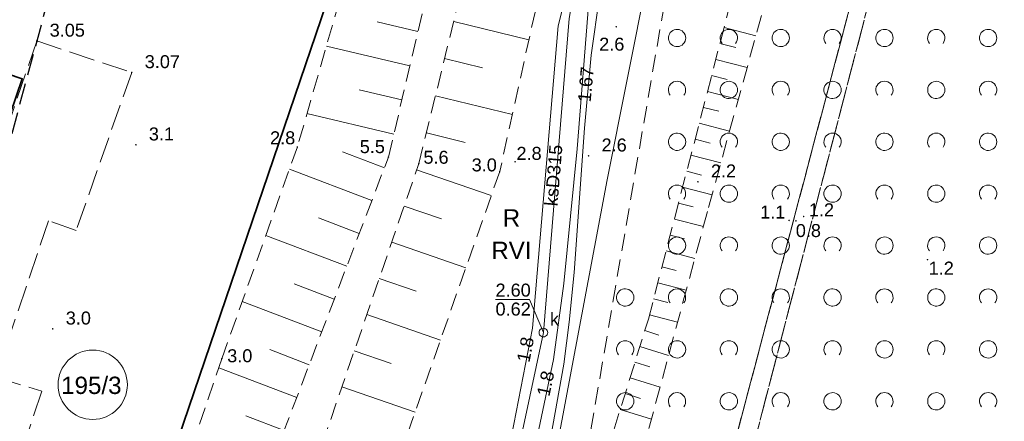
# Model space of a CAD drawing. Extents: x 5461355 to 5464904, y 5969481 to 5972975.
# Tile 12 of 40: x 5462383 to 5462440, y 5972120 to 5972143. Entities that reach past the tile are written whole.
import ezdxf
from ezdxf.enums import TextEntityAlignment as Align

# ---------------------------------------------------------------- set-up
doc = ezdxf.new("R2010")
doc.units = 0
for name, pattern in [('L_0_05', [1.75, 1.25, -0.5]), ('PRZER1-1', [1, 0.5, -0.5]), ('PRZER2-1', [1.5, 1, -0.5]), ('PRZER3-1', [2, 1.5, -0.5])]:
    doc.linetypes.add(name, pattern=pattern)
doc.layers.get('0').update_dxf_attribs({"linetype": 'CONTINUOUS'})
for name, color, linetype, lineweight in [('GEPPGD', 7, 'CONTINUOUS', 18), ('GESDZI', 7, 'CONTINUOUS', 18), ('GESDZI_O', 7, 'CONTINUOUS', 18), ('GSPWPN', 7, 'CONTINUOUS', 13), ('GSPWPN_O', 7, 'CONTINUOUS', 13), ('GSPWPS', 7, 'CONTINUOUS', 13), ('GSPWPS_O', 7, 'CONTINUOUS', 13), ('GSSKOA', 7, 'CONTINUOUS', 18), ('GSSZAD', 7, 'CONTINUOUS', 18), ('GSSZSN', 7, 'CONTINUOUS', 18), ('GUPPRZ_O', 7, 'CONTINUOUS', 18), ('ZAKRES', 3, 'L_0_05', 18)]:
    doc.layers.add(name, color=color, linetype=linetype, lineweight=lineweight)
for name, color, linetype, lineweight, true_color in [('GESKKL', 7, 'CONTINUOUS', 18, 0x24bc24), ('GESKKL_O', 7, 'CONTINUOUS', 18, 0x24bc24), ('GESUZY', 7, 'CONTINUOUS', 18, 0x008000), ('GESUZY_O', 7, 'CONTINUOUS', 18, 0x008000), ('GULEPR', 1, 'CONTINUOUS', 18, 0xff0000), ('GULGPR', 7, 'CONTINUOUS', 18, 0xbfbf00), ('GULKPR', 7, 'CONTINUOUS', 18, 0x803300), ('GULKPR_O', 7, 'CONTINUOUS', 18, 0x803300), ('GULTPR', 7, 'CONTINUOUS', 18, 0xff9100), ('GULWPR', 5, 'CONTINUOUS', 18, 0x0000ff), ('GUPKSD', 7, 'CONTINUOUS', 18, 0x803300), ('GUPKSD_O', 7, 'CONTINUOUS', 18, 0x803300)]:
    doc.layers.add(name, color=color, linetype=linetype, lineweight=lineweight, true_color=true_color)
doc.styles.add('Arial', font='arial.ttf')

# ---------------------------------------------------------------- blocks, each defined once
blk = doc.blocks.new('GSPWPN1')
blk.add_hatch(color=0).paths.add_polyline_path([(-0.045, 0), (-0.043, -0.012), (-0.039, -0.022), (-0.032, -0.032), (-0.022, -0.039), (-0.012, -0.043), (0, -0.045), (0.012, -0.043), (0.022, -0.039), (0.032, -0.032), (0.039, -0.022), (0.043, -0.012), (0.045, 0), (0.043, 0.012), (0.039, 0.022), (0.032, 0.032), (0.022, 0.039), (0.012, 0.043), (0, 0.045), (-0.012, 0.043), (-0.022, 0.039), (-0.032, 0.032), (-0.039, 0.022), (-0.043, 0.012)])
blk = doc.blocks.new('GSPWPS1')
blk.add_hatch(color=0).paths.add_polyline_path([(-0.045, 0), (-0.043467, -0.011647), (-0.038971, -0.0225), (-0.03182, -0.03182), (-0.0225, -0.038971), (-0.011647, -0.043467), (0, -0.045), (0.011647, -0.043467), (0.0225, -0.038971), (0.03182, -0.03182), (0.038971, -0.0225), (0.043467, -0.011647), (0.045, 0), (0.043467, 0.011647), (0.038971, 0.0225), (0.03182, 0.03182), (0.0225, 0.038971), (0.011647, 0.043467), (0, 0.045), (-0.011647, 0.043467), (-0.0225, 0.038971), (-0.03182, 0.03182), (-0.038971, 0.0225), (-0.043467, 0.011647)])
blk = doc.blocks.new('GUPKSD1')
at = {"color": 0}
blk.add_lwpolyline([(0, 0.25), (0.064705, 0.241481), (0.125, 0.216506), (0.176777, 0.176777), (0.216506, 0.125), (0.241481, 0.064705), (0.25, 0), (0.241481, -0.064705), (0.216506, -0.125), (0.176777, -0.176777), (0.125, -0.216506), (0.064705, -0.241481), (0, -0.25), (-0.064705, -0.241481), (-0.125, -0.216506), (-0.176777, -0.176777), (-0.216506, -0.125), (-0.241481, -0.064705), (-0.25, 0), (-0.241481, 0.064705), (-0.216506, 0.125), (-0.176777, 0.176777), (-0.125, 0.216506), (-0.064705, 0.241481)], close=True, dxfattribs=at)
blk = doc.blocks.new('GEPPGD1_2')
blk.add_hatch(color=0).paths.add_polyline_path([(0, -0.045), (0.013906, -0.042798), (0.02645, -0.036406), (0.036406, -0.02645), (0.042798, -0.013906), (0.045, 0), (0.042798, 0.013906), (0.036406, 0.02645), (0.02645, 0.036406), (0.013906, 0.042798), (0, 0.045), (-0.013906, 0.042798), (-0.02645, 0.036406), (-0.036406, 0.02645), (-0.042798, 0.013906), (-0.045, 0), (-0.042798, -0.013906), (-0.036406, -0.02645), (-0.02645, -0.036406), (-0.013906, -0.042798)])
blk = doc.blocks.new('GSSZAD1')
at = {"color": 0}
blk.add_lwpolyline([(0.5, 0), (0.490964, 0.094626), (0.464184, 0.185831), (0.420627, 0.27032), (0.361867, 0.34504), (0.290028, 0.407288), (0.207708, 0.454816), (0.117879, 0.485906), (0.023791, 0.499434), (-0.071157, 0.494911), (-0.163534, 0.4725), (-0.25, 0.433013), (-0.32743, 0.377875), (-0.393027, 0.309079), (-0.444418, 0.229113), (-0.479746, 0.140866), (-0.497736, 0.047528), (-0.497736, -0.047528), (-0.479746, -0.140866), (-0.444418, -0.229113), (-0.393027, -0.309079), (-0.32743, -0.377875), (-0.25, -0.433013), (-0.163534, -0.4725), (-0.071157, -0.494911), (0.023791, -0.499434), (0.117879, -0.485906), (0.207708, -0.454816), (0.290028, -0.407288), (0.361867, -0.34504), (0.420627, -0.27032), (0.464184, -0.185831), (0.490964, -0.094626)], close=True, dxfattribs=at)
blk = doc.blocks.new('GSSZAD2')
at = {"color": 0}
blk.add_lwpolyline([(-0.390312, -0.3125), (-0.445567, -0.226869), (-0.482312, -0.131814), (-0.49902, -0.031282), (-0.494998, 0.070549), (-0.470412, 0.169449), (-0.426283, 0.26131), (-0.364446, 0.342315), (-0.287468, 0.409099), (-0.198548, 0.458889), (-0.10138, 0.489614), (0, 0.5), (0.10138, 0.489614), (0.198548, 0.458889), (0.287468, 0.409099), (0.364446, 0.342315), (0.426283, 0.26131), (0.470412, 0.169449), (0.494998, 0.070549), (0.49902, -0.031282), (0.482312, -0.131814), (0.445567, -0.226869), (0.390312, -0.3125)], dxfattribs=at)

msp = doc.modelspace()

# ---------------------------------------------------------------- linework, layer by layer
at = {"layer": 'GESDZI', "color": 84, "linetype": 'Continuous', "lineweight": 35, "elevation": 10.22}
for points in [[(5462464.99, 5972231.39), (5462432.19, 5972224.99), (5462427.17, 5972199.15), (5462410.43, 5972168), (5462406.62, 5972160.9), (5462385.18, 5972097.94), (5462407.14, 5972103.91), (5462448.06, 5972094.45), (5462450.21, 5972103.75), (5462455.34, 5972102.56), (5462452.32, 5972150.13), (5462452.01, 5972160.32), (5462452.51, 5972171.14), (5462453.89, 5972181.3), (5462456.12, 5972191.3), (5462459.04, 5972200.82), (5462462.69, 5972210.08), (5462471.3, 5972227.41)], [(5462385.18, 5972097.94), (5462406.62, 5972160.9), (5462410.43, 5972168), (5462357.76, 5972173.3), (5462355.3, 5972148.91), (5462383.19, 5972139.41), (5462370.4, 5972101.86)]]:
    msp.add_lwpolyline(points, close=True, dxfattribs=at)
at = {"layer": 'GESDZI_O', "color": 84, "linetype": 'Continuous', "lineweight": 0}
msp.add_circle((5462387.271, 5972121.728), 2.003, dxfattribs=at)
at = {"layer": 'GESKKL', "color": 252, "linetype": 'PRZER3-1', "lineweight": 18}
for points in [[(5462330.305, 5972140.9), (5462327.54, 5972115), (5462351.08, 5972106.99), (5462385.18, 5972097.94), (5462406.62, 5972160.9), (5462410.43, 5972168), (5462414.304, 5972175.208), (5462427.17, 5972199.15), (5462432.19, 5972224.99), (5462385.949, 5972215.805), (5462389.26, 5972198.95), (5462384.89, 5972198.08), (5462385.35, 5972195.62), (5462378.82, 5972194.31), (5462378.34, 5972196.77), (5462371.72, 5972195.46), (5462368.36, 5972212.311), (5462361.56, 5972210.96), (5462359.173, 5972187.3), (5462350.12, 5972188.31), (5462340.08, 5972189.41), (5462330.706, 5972140.855)], [(5462439.37, 5972171.46), (5462442.57, 5972180.36), (5462444.24, 5972184.97), (5462445.76, 5972196.29), (5462444.79, 5972196.46), (5462443.13, 5972185.52), (5462438.56, 5972171.6), (5462436.75, 5972164.98), (5462419.81, 5972100.981), (5462420.949, 5972100.717)], [(5462442.57, 5972180.36), (5462439.37, 5972171.46), (5462420.949, 5972100.717), (5462458.58, 5972092.02), (5462457.87, 5972101.97), (5462455.34, 5972102.56), (5462452.32, 5972150.13), (5462452.01, 5972160.32), (5462452.51, 5972171.14), (5462453.786, 5972180.532)], [(5462419.81, 5972100.981), (5462436.75, 5972164.98), (5462419.44, 5972170.82), (5462414.304, 5972175.208), (5462410.43, 5972168), (5462406.62, 5972160.9), (5462385.18, 5972097.94), (5462407.14, 5972103.91)]]:
    msp.add_lwpolyline(points, close=True, dxfattribs=at)
at = {"layer": 'GESUZY', "color": 252, "linetype": 'PRZER1-1', "lineweight": 18}
for points in [[(5462330.305, 5972140.9), (5462327.54, 5972115), (5462351.08, 5972106.99), (5462385.18, 5972097.94), (5462406.62, 5972160.9), (5462410.43, 5972168), (5462414.304, 5972175.208), (5462427.17, 5972199.15), (5462432.19, 5972224.99), (5462385.949, 5972215.805), (5462389.26, 5972198.95), (5462384.89, 5972198.08), (5462385.35, 5972195.62), (5462378.82, 5972194.31), (5462378.34, 5972196.77), (5462371.72, 5972195.46), (5462368.36, 5972212.311), (5462361.56, 5972210.96), (5462359.173, 5972187.3), (5462350.12, 5972188.31), (5462340.08, 5972189.41), (5462330.706, 5972140.855)], [(5462439.37, 5972171.46), (5462442.57, 5972180.36), (5462444.24, 5972184.97), (5462445.76, 5972196.29), (5462444.79, 5972196.46), (5462443.13, 5972185.52), (5462438.56, 5972171.6), (5462436.75, 5972164.98), (5462419.81, 5972100.981), (5462420.949, 5972100.717)], [(5462442.57, 5972180.36), (5462439.37, 5972171.46), (5462420.949, 5972100.717), (5462458.58, 5972092.02), (5462457.87, 5972101.97), (5462455.34, 5972102.56), (5462452.32, 5972150.13), (5462452.01, 5972160.32), (5462452.51, 5972171.14), (5462453.786, 5972180.532)], [(5462419.81, 5972100.981), (5462436.75, 5972164.98), (5462419.44, 5972170.82), (5462414.304, 5972175.208), (5462410.43, 5972168), (5462406.62, 5972160.9), (5462385.18, 5972097.94), (5462407.14, 5972103.91)]]:
    msp.add_lwpolyline(points, close=True, dxfattribs=at)
at = {"layer": 'GSSKOA', "color": 252, "linetype": 'PRZER3-1', "lineweight": 18}
msp.add_lwpolyline([(5462384.03, 5972141.6), (5462389.53, 5972139.78), (5462386.31, 5972130.64), (5462384.71, 5972131.21), (5462381.66, 5972122.17), (5462384.32, 5972121.35), (5462381.44, 5972112.74), (5462378.72, 5972113.6), (5462375.17, 5972103.38), (5462377.61, 5972100.01), (5462370.47, 5972101.9), (5462371.29, 5972104.21)], close=True, dxfattribs=at)
at = {"layer": 'GSSZAD', "color": 252, "linetype": 'PRZER2-1', "lineweight": 18}
msp.add_lwpolyline([(5462457.068, 5972145.976), (5462456.663, 5972158.117), (5462458.551, 5972180.874), (5462461.826, 5972196.045), (5462470.007, 5972215.604), (5462467.216, 5972221.115), (5462442.851, 5972195.417), (5462426.361, 5972163.844), (5462420.603, 5972145.229), (5462414.153, 5972107.869), (5462429.004, 5972109.634), (5462447.067, 5972106.831), (5462459.302, 5972101.863), (5462459.793, 5972105.878), (5462459.021, 5972107.622), (5462458.667, 5972116.741), (5462458.285, 5972128.025)], close=True, dxfattribs=at)
at = {"layer": 'GSSZSN', "color": 252, "linetype": 'PRZER2-1', "lineweight": 18}
for points in [[(5462393.891, 5972105.981), (5462396.675, 5972114.703), (5462404.382, 5972134.887), (5462408.26, 5972151.366), (5462415.972, 5972174.823), (5462404.04, 5972152.6), (5462399.113, 5972135.476), (5462394.739, 5972123.232), (5462391.911, 5972114.928), (5462388.104, 5972102.959)], [(5462393.891, 5972105.981), (5462399.084, 5972114.054), (5462406.139, 5972134.512), (5462410.411, 5972151.931), (5462419.946, 5972173.52), (5462414.83, 5972152.138), (5462410.82, 5972134.049), (5462402.688, 5972110.957), (5462402.354, 5972104.963), (5462395.064, 5972100.222), (5462388.104, 5972102.959)], [(5462412.161, 5972102.197), (5462416.089, 5972114.805), (5462419.42, 5972125.519), (5462424.685, 5972145.764), (5462428.444, 5972160.731), (5462432.145, 5972166.324), (5462428.757, 5972153.191), (5462422.84, 5972131.739), (5462416.195, 5972107.148), (5462414.897, 5972102.106)]]:
    msp.add_lwpolyline(points, close=True, dxfattribs=at)
at = {"layer": 'GSSZSN', "color": 252, "linetype": 'Continuous', "lineweight": 18}
for points in [[(5462406.091, 5972142.15), (5462403.723, 5972142.707)], [(5462408.156, 5972142.736), (5462412.509, 5972141.668)], [(5462423.804, 5972142.378), (5462425.643, 5972141.9)], [(5462405.626, 5972140.173), (5462400.792, 5972141.31)], [(5462423.564, 5972141.455), (5462424.477, 5972141.218)], [(5462407.629, 5972140.587), (5462409.829, 5972140.047)], [(5462423.324, 5972140.533), (5462425.136, 5972140.061)], [(5462423.084, 5972139.61), (5462423.983, 5972139.376)], [(5462405.161, 5972138.196), (5462402.695, 5972138.776)], [(5462407.102, 5972138.438), (5462411.551, 5972137.346)], [(5462422.844, 5972138.687), (5462424.629, 5972138.223)], [(5462422.605, 5972137.764), (5462423.49, 5972137.534)], [(5462404.695, 5972136.219), (5462399.667, 5972137.402)], [(5462422.365, 5972136.842), (5462424.122, 5972136.385)], [(5462406.575, 5972136.289), (5462408.823, 5972135.737)], [(5462422.125, 5972135.919), (5462422.996, 5972135.692)], [(5462404.146, 5972134.268), (5462401.722, 5972135.194)], [(5462421.885, 5972134.996), (5462423.615, 5972134.547)], [(5462403.421, 5972132.371), (5462398.654, 5972134.191)], [(5462406.014, 5972134.149), (5462410.331, 5972132.661)], [(5462421.645, 5972134.074), (5462422.503, 5972133.851)], [(5462421.405, 5972133.151), (5462423.108, 5972132.708)], [(5462405.293, 5972132.057), (5462407.444, 5972131.315)], [(5462421.165, 5972132.228), (5462422.01, 5972132.009)], [(5462402.697, 5972130.474), (5462400.334, 5972131.376)], [(5462420.925, 5972131.306), (5462422.605, 5972130.869)], [(5462401.972, 5972128.576), (5462397.287, 5972130.365)], [(5462420.685, 5972130.383), (5462421.521, 5972130.166)], [(5462404.571, 5972129.966), (5462408.861, 5972128.486)], [(5462420.445, 5972129.46), (5462422.108, 5972129.028)], [(5462420.205, 5972128.538), (5462421.032, 5972128.323)], [(5462401.248, 5972126.679), (5462398.926, 5972127.566)], [(5462403.85, 5972127.874), (5462405.988, 5972127.136)], [(5462419.965, 5972127.615), (5462421.61, 5972127.187)], [(5462400.524, 5972124.782), (5462395.921, 5972126.54)], [(5462419.725, 5972126.692), (5462420.543, 5972126.479)], [(5462403.128, 5972125.782), (5462407.391, 5972124.312)], [(5462419.485, 5972125.77), (5462421.113, 5972125.346)], [(5462419.214, 5972124.856), (5462420.029, 5972124.603)], [(5462399.799, 5972122.885), (5462397.518, 5972123.756)], [(5462402.407, 5972123.69), (5462404.531, 5972122.957)], [(5462418.931, 5972123.945), (5462420.594, 5972123.428)], [(5462418.648, 5972123.035), (5462419.497, 5972122.771)], [(5462399.075, 5972120.987), (5462394.561, 5972122.711)], [(5462418.365, 5972122.125), (5462420.097, 5972121.586)], [(5462401.686, 5972121.598), (5462405.921, 5972120.137)], [(5462418.082, 5972121.214), (5462418.965, 5972120.94)], [(5462417.799, 5972120.304), (5462419.599, 5972119.744)], [(5462398.35, 5972119.09), (5462396.128, 5972119.939)]]:
    msp.add_lwpolyline(points, dxfattribs=at)
at = {"layer": 'GULEPR', "color": 1, "linetype": 'Continuous', "lineweight": 18, "true_color": 0xff0000, "elevation": 10.14}
msp.add_lwpolyline([(5462447.61, 5972067.23), (5462449.86, 5972074.8), (5462450.8, 5972078.38), (5462452.66, 5972086.39), (5462452.43, 5972086.95), (5462443.54, 5972088.71), (5462431.87, 5972091.01), (5462427.51, 5972091.8), (5462425.33, 5972092.12), (5462421.41, 5972093.25), (5462414.45, 5972094.91), (5462413.99, 5972096.63), (5462409.52, 5972097.41), (5462408.98, 5972097.99), (5462411.91, 5972113.57), (5462413.93, 5972123.19), (5462414.53, 5972127.58), (5462415.3, 5972135.36), (5462415.98, 5972143.88), (5462418.34, 5972154.99), (5462419.39, 5972158.59), (5462423.86, 5972169.75), (5462433.79, 5972194.16)], dxfattribs=at)
msp.add_lwpolyline([(5462447.61, 5972067.23), (5462449.86, 5972074.8), (5462450.8, 5972078.38), (5462452.66, 5972086.39), (5462452.43, 5972086.95), (5462443.54, 5972088.71), (5462431.87, 5972091.01), (5462427.51, 5972091.8), (5462425.33, 5972092.12), (5462421.41, 5972093.25), (5462414.45, 5972094.91), (5462413.99, 5972096.63), (5462409.52, 5972097.41), (5462408.98, 5972097.99), (5462411.91, 5972113.57), (5462413.93, 5972123.19), (5462414.53, 5972127.58), (5462415.3, 5972135.36), (5462415.98, 5972143.88), (5462418.34, 5972154.99), (5462419.39, 5972158.59), (5462423.86, 5972169.75), (5462433.79, 5972194.16)], dxfattribs=at)
at = {"layer": 'GULGPR', "color": 52, "linetype": 'Continuous', "lineweight": 18, "true_color": 0xbfbf00, "elevation": 10.14}
msp.add_lwpolyline([(5462416.6, 5972144.2), (5462416.12, 5972140.78), (5462415.73, 5972136.57), (5462415.13, 5972128.22), (5462414.84, 5972125.35), (5462414.53, 5972122.91), (5462412.86, 5972113.57), (5462409.8, 5972098.55), (5462410.28, 5972097.88), (5462411.47, 5972097.61), (5462414.02, 5972097.16), (5462414.8, 5972096.55), (5462414.97, 5972095.85), (5462415.07, 5972094.74), (5462415.88, 5972094.15), (5462416.92, 5972093.81), (5462419.52, 5972093.25), (5462420.93, 5972092.75), (5462428.71, 5972090.06), (5462436.43, 5972088.46), (5462451.83, 5972086.22)], dxfattribs=at)
at = {"layer": 'GULKPR', "linetype": 'Continuous', "lineweight": 18}
for points in [[(5462413.346, 5972124.744), (5462414.843, 5972142.891), (5462416.692, 5972153.842), (5462420.196, 5972163.364)], [(5462403.542, 5972077.176), (5462403.828, 5972078.129), (5462407.702, 5972098.311), (5462413.346, 5972124.744)]]:
    msp.add_lwpolyline(points, dxfattribs=at)
at = {"layer": 'GULTPR', "color": 30, "linetype": 'Continuous', "lineweight": 18, "true_color": 0xff9100, "elevation": 10.14}
msp.add_lwpolyline([(5462462.2, 5972234.51), (5462450.43, 5972234.158), (5462449.091, 5972232.78), (5462447.924, 5972231.201), (5462438.018, 5972208.875), (5462435.179, 5972201.759), (5462428.501, 5972183.96), (5462419.527, 5972163.61), (5462414.195, 5972142.483), (5462412.711, 5972124.992), (5462411.092, 5972116.673), (5462407.3, 5972094.825), (5462402.792, 5972077.023), (5462401.096, 5972070.227), (5462392.258, 5972039.441), (5462386.279, 5972014.531), (5462384.401, 5971988.917), (5462380.341, 5971958.022), (5462377.764, 5971942.121), (5462376.701, 5971929.463), (5462373.291, 5971911.539), (5462373.192, 5971906.639)], dxfattribs=at)
msp.add_lwpolyline([(5462462.2, 5972234.51), (5462450.43, 5972234.158), (5462449.091, 5972232.78), (5462447.924, 5972231.201), (5462438.018, 5972208.875), (5462435.179, 5972201.759), (5462428.501, 5972183.96), (5462419.527, 5972163.61), (5462414.195, 5972142.483), (5462412.711, 5972124.992), (5462411.092, 5972116.673), (5462407.3, 5972094.825), (5462402.792, 5972077.023), (5462401.096, 5972070.227), (5462392.258, 5972039.441), (5462386.279, 5972014.531), (5462384.401, 5971988.917), (5462380.341, 5971958.022), (5462377.764, 5971942.121), (5462376.701, 5971929.463), (5462373.291, 5971911.539), (5462373.192, 5971906.639)], dxfattribs=at)
at = {"layer": 'GULWPR', "color": 5, "linetype": 'Continuous', "lineweight": 18, "true_color": 0x0000ff, "elevation": 10.14}
msp.add_lwpolyline([(5462438.29, 5972194.17), (5462425.14, 5972161.82), (5462420.54, 5972151.19), (5462417.04, 5972133.58), (5462412.95, 5972111.86), (5462411.49, 5972103.1), (5462410.78, 5972100.19), (5462408.03, 5972084.21), (5462404.39, 5972071.3), (5462398.85, 5972051.44), (5462394.88, 5972036.02), (5462391.35, 5972019.42), (5462387.51, 5971996), (5462384.51, 5971974.71), (5462382.51, 5971965.6)], dxfattribs=at)
at = {"layer": 'GUPPRZ_O', "color": 36, "linetype": 'Continuous', "lineweight": 13, "true_color": 0x803300, "elevation": 10.8, "flags": 128}
msp.add_lwpolyline([(5462413.346, 5972124.744), (5462412.537, 5972126.652), (5462410.577, 5972126.652)], dxfattribs=at)
at = {"layer": 'ZAKRES', "lineweight": 30, "flags": 128}
msp.add_lwpolyline([(5462543.8, 5972311.19), (5462511.46, 5972288.78), (5462481.09, 5972259.6), (5462422.01, 5972247.35), (5462418.13, 5972209.64), (5462389.82, 5972163.08), (5462367.15, 5972078.93), (5462475.94, 5972049.63), (5462481.47, 5972081.94), (5462475.95, 5972139.11), (5462481.03, 5972188.17), (5462517.69, 5972229.73), (5462568.77, 5972278.32)], close=True, dxfattribs=at)

# ---------------------------------------------------------------- block references
at = {"layer": 'GEPPGD', "color": 252, "linetype": 'Continuous', "lineweight": 18}
msp.add_blockref('GEPPGD1_2', (5462383.19, 5972139.41, 10.24), dxfattribs=at)
at = {"layer": 'GSPWPN', "color": 252, "linetype": 'Continuous', "lineweight": 13}
for p in [(5462417.562, 5972142.422, 10.08), (5462389.77, 5972135.6, 10.08), (5462399.113, 5972135.476, 10.08), (5462404.382, 5972134.887, 10.08), (5462415.963, 5972134.962, 10.08), (5462406.139, 5972134.512, 10.08), (5462411.709, 5972134.619, 10.08), (5462410.82, 5972134.049, 10.08), (5462422.289, 5972133.461, 10.08), (5462428.409, 5972131.452, 10.08), (5462427.565, 5972131.227, 10.08), (5462427.958, 5972131.203, 10.08), (5462435.57, 5972128.961, 10.08), (5462384.96, 5972124.96, 10.08), (5462394.739, 5972123.232, 10.08)]:
    msp.add_blockref('GSPWPN1', p, dxfattribs=at)
at = {"layer": 'GSPWPS', "color": 252, "linetype": 'Continuous', "lineweight": 13}
for p in [(5462384.03, 5972141.6, 10.08), (5462389.53, 5972139.78, 10.08)]:
    msp.add_blockref('GSPWPS1', p, dxfattribs=at)
at = {"layer": 'GSSZAD', "color": 252, "linetype": 'Continuous', "lineweight": 18}
for name, p in [('GSSZAD1', (5462421.08, 5972141.773, 10.1)), ('GSSZAD2', (5462424.08, 5972141.773, 10.1)), ('GSSZAD1', (5462427.08, 5972141.773, 10.1)), ('GSSZAD2', (5462430.08, 5972141.773, 10.1)), ('GSSZAD1', (5462433.08, 5972141.773, 10.1)), ('GSSZAD2', (5462436.08, 5972141.773, 10.1)), ('GSSZAD1', (5462439.08, 5972141.773, 10.1)), ('GSSZAD2', (5462421.08, 5972138.773, 10.1)), ('GSSZAD1', (5462424.08, 5972138.773, 10.1)), ('GSSZAD2', (5462427.08, 5972138.773, 10.1)), ('GSSZAD1', (5462430.08, 5972138.773, 10.1)), ('GSSZAD2', (5462433.08, 5972138.773, 10.1)), ('GSSZAD1', (5462436.08, 5972138.773, 10.1)), ('GSSZAD2', (5462439.08, 5972138.773, 10.1)), ('GSSZAD1', (5462421.08, 5972135.773, 10.1)), ('GSSZAD2', (5462424.08, 5972135.773, 10.1)), ('GSSZAD1', (5462427.08, 5972135.773, 10.1)), ('GSSZAD2', (5462430.08, 5972135.773, 10.1)), ('GSSZAD1', (5462433.08, 5972135.773, 10.1)), ('GSSZAD2', (5462436.08, 5972135.773, 10.1)), ('GSSZAD1', (5462439.08, 5972135.773, 10.1)), ('GSSZAD2', (5462421.08, 5972132.773, 10.1)), ('GSSZAD1', (5462424.08, 5972132.773, 10.1)), ('GSSZAD2', (5462427.08, 5972132.773, 10.1)), ('GSSZAD1', (5462430.08, 5972132.773, 10.1)), ('GSSZAD2', (5462433.08, 5972132.773, 10.1)), ('GSSZAD1', (5462436.08, 5972132.773, 10.1)), ('GSSZAD2', (5462439.08, 5972132.773, 10.1)), ('GSSZAD1', (5462421.08, 5972129.773, 10.1)), ('GSSZAD2', (5462424.08, 5972129.773, 10.1)), ('GSSZAD1', (5462427.08, 5972129.773, 10.1)), ('GSSZAD2', (5462430.08, 5972129.773, 10.1)), ('GSSZAD1', (5462433.08, 5972129.773, 10.1)), ('GSSZAD2', (5462436.08, 5972129.773, 10.1)), ('GSSZAD1', (5462439.08, 5972129.773, 10.1)), ('GSSZAD1', (5462418.08, 5972126.773, 10.1)), ('GSSZAD2', (5462421.08, 5972126.773, 10.1)), ('GSSZAD1', (5462424.08, 5972126.773, 10.1)), ('GSSZAD2', (5462427.08, 5972126.773, 10.1)), ('GSSZAD1', (5462430.08, 5972126.773, 10.1)), ('GSSZAD2', (5462433.08, 5972126.773, 10.1)), ('GSSZAD1', (5462436.08, 5972126.773, 10.1)), ('GSSZAD2', (5462439.08, 5972126.773, 10.1)), ('GSSZAD2', (5462418.08, 5972123.773, 10.1)), ('GSSZAD1', (5462421.08, 5972123.773, 10.1)), ('GSSZAD2', (5462424.08, 5972123.773, 10.1)), ('GSSZAD1', (5462427.08, 5972123.773, 10.1)), ('GSSZAD2', (5462430.08, 5972123.773, 10.1)), ('GSSZAD1', (5462433.08, 5972123.773, 10.1)), ('GSSZAD2', (5462436.08, 5972123.773, 10.1)), ('GSSZAD1', (5462439.08, 5972123.773, 10.1)), ('GSSZAD1', (5462418.08, 5972120.773, 10.1)), ('GSSZAD2', (5462421.08, 5972120.773, 10.1)), ('GSSZAD1', (5462424.08, 5972120.773, 10.1)), ('GSSZAD2', (5462427.08, 5972120.773, 10.1)), ('GSSZAD1', (5462430.08, 5972120.773, 10.1)), ('GSSZAD2', (5462433.08, 5972120.773, 10.1)), ('GSSZAD1', (5462436.08, 5972120.773, 10.1)), ('GSSZAD2', (5462439.08, 5972120.773, 10.1))]:
    msp.add_blockref(name, p, dxfattribs=at)
at = {"layer": 'GUPKSD', "linetype": 'Continuous', "lineweight": 18}
msp.add_blockref('GUPKSD1', (5462413.346, 5972124.744, 10.16), dxfattribs=at)

# ---------------------------------------------------------------- texts
at = {"layer": 'GESDZI_O', "color": 84, "linetype": 'Continuous', "lineweight": 0, "style": 'Arial'}
msp.add_text('195/3', height=1, dxfattribs=at).set_placement((5462387.192, 5972121.194, 10.8), align=Align.CENTER)
at = {"layer": 'GESKKL_O', "color": 252, "linetype": 'Continuous', "lineweight": 0, "style": 'Arial'}
msp.add_text('RVI', height=1, dxfattribs=at).set_placement((5462411.498, 5972128.997, 10.8), align=Align.CENTER)
at = {"layer": 'GESUZY_O', "color": 252, "linetype": 'Continuous', "lineweight": 0, "style": 'Arial'}
msp.add_text('R', height=1, dxfattribs=at).set_placement((5462411.498, 5972130.872, 10.8), align=Align.CENTER)
at = {"layer": 'GSPWPN_O', "color": 252, "linetype": 'Continuous', "lineweight": 0, "style": 'Arial'}
for s, p in [('2.6', (5462416.576, 5972141.041, 10.8)), ('3.1', (5462390.52, 5972135.85, 10.8)), ('2.8', (5462397.533, 5972135.629, 10.8)), ('5.5', (5462402.722, 5972135.118, 10.8)), ('2.8', (5462411.79, 5972134.729, 10.8)), ('2.6', (5462416.713, 5972135.212, 10.8)), ('5.6', (5462406.406, 5972134.504, 10.8)), ('3.0', (5462409.197, 5972134.062, 10.8)), ('2.2', (5462423.039, 5972133.711, 10.8)), ('1.1', (5462425.888, 5972131.337, 10.8)), ('1.2', (5462428.706, 5972131.465, 10.8)), ('0.8', (5462427.953, 5972130.267, 10.8)), ('1.2', (5462435.64, 5972128.095, 10.8)), ('3.0', (5462385.71, 5972125.21, 10.8)), ('3.0', (5462395.051, 5972123.029, 10.8))]:
    msp.add_text(s, height=0.75, dxfattribs=at).set_placement(p)
at = {"layer": 'GSPWPS_O', "color": 252, "linetype": 'Continuous', "lineweight": 0, "style": 'Arial'}
for s, p in [('3.05', (5462384.78, 5972141.85, 10.8)), ('3.07', (5462390.28, 5972140.03, 10.8))]:
    msp.add_text(s, height=0.75, dxfattribs=at).set_placement(p)
at = {"layer": 'GULKPR_O', "color": 36, "linetype": 'Continuous', "lineweight": 0, "true_color": 0x803300, "style": 'Arial'}
msp.add_text('ksD315', height=0.75, rotation=85.2856, dxfattribs=at).set_placement((5462414.306, 5972133.8, 10.8), align=Align.CENTER)
at = {"layer": 'GUPKSD_O', "linetype": 'Continuous', "lineweight": 0, "style": 'Arial'}
msp.add_text('k', height=0.75, dxfattribs=at).set_placement((5462414.253, 5972125.15, 10.8), align=Align.RIGHT)
at = {"layer": 'GUPPRZ_O', "color": 52, "linetype": 'Continuous', "lineweight": 0, "true_color": 0xbfbf00, "style": 'Arial'}
msp.add_text('1.67', height=0.75, rotation=84.7074, dxfattribs=at).set_placement((5462416.267, 5972140.069, 10.8), align=Align.RIGHT)
at = {"layer": 'GUPPRZ_O', "color": 36, "linetype": 'Continuous', "lineweight": 0, "true_color": 0x803300, "style": 'Arial'}
for s, p in [('2.60', (5462410.577, 5972126.824, 10.8)), ('0.62', (5462410.577, 5972125.729, 10.8))]:
    msp.add_text(s, height=0.75, rotation=360, dxfattribs=at).set_placement(p)
at = {"layer": 'GUPPRZ_O', "color": 30, "linetype": 'Continuous', "lineweight": 0, "true_color": 0xff9100, "style": 'Arial'}
msp.add_text('1.8', height=0.75, rotation=78.9899, dxfattribs=at).set_placement((5462412.813, 5972124.408, 10.8), align=Align.RIGHT)
at = {"layer": 'GUPPRZ_O', "color": 1, "linetype": 'Continuous', "lineweight": 0, "true_color": 0xff0000, "style": 'Arial'}
msp.add_text('1.8', height=0.75, rotation=78.1414, dxfattribs=at).set_placement((5462413.989, 5972122.439, 10.8), align=Align.RIGHT)

doc.saveas('drawing.dxf')
